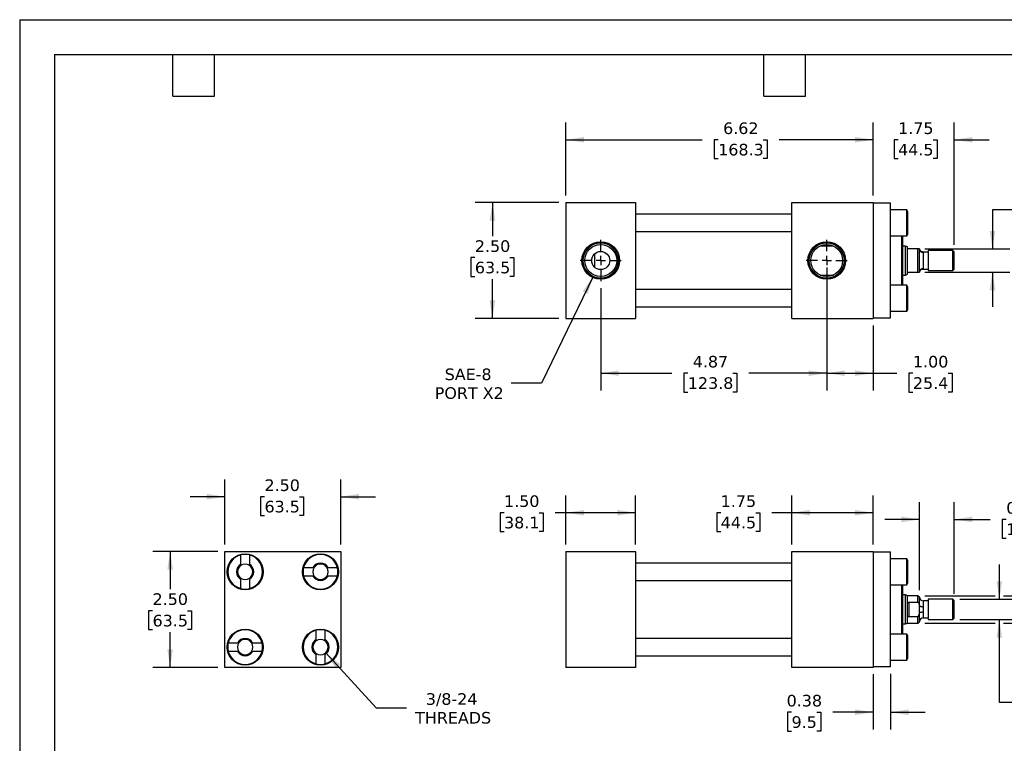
# Model space of a CAD drawing. Header units: inches. Extents: x 0 to 33, y 0 to 25.5.
# Tile 2 of 3: x 0 to 21.2, y 9.9 to 25.5. Entities that reach past the tile are written whole.
import ezdxf

# ---------------------------------------------------------------- set-up
doc = ezdxf.new("R2010")
doc.units = ezdxf.units.IN
doc.header["$LTSCALE"] = 3
doc.header["$MEASUREMENT"] = 0
doc.linetypes.add('SLD-Center', pattern=[0.75, 0.6, -0.05, 0.05, -0.05])
doc.linetypes.add('SLD-Solid', pattern=[0])
doc.layers.add('CENTER', color=40, linetype='SLD-Center')
doc.layers.add('DIMENSIONS', color=140, linetype='SLD-Solid', lineweight=25)
doc.layers.add('TEXT', color=140, linetype='SLD-Solid', lineweight=25)
doc.styles.add('SLDTEXTSTYLE0', font='VERDANA.TTF')
doc.dimstyles.new('SLDDIMSTYLE0', dxfattribs={"dimtxt": 0.254883, "dimasz": 0.39, "dimexe": 0, "dimexo": 0.0625, "dimgap": 0.063721, "dimtad": 0, "dimtih": 1, "dimtoh": 1, "dimrnd": 1e-09, "dimzin": 4, "dimdsep": 46, "dimtxsty": 'SLDTEXTSTYLE0', "dimsah": 1, "dimcen": 0.09, "dimadec": 0, "dimazin": 1, "dimtfac": 1, "dimtofl": 0, "dimtmove": 0, "dimatfit": 3, "dimfxl": 0, "dimfrac": 2, "dimtolj": 1, "dimtzin": 12, "dimarcsym": 0})
doc.dimstyles.new('SLDDIMSTYLE1', dxfattribs={"dimtxt": 0.254883, "dimasz": 0.39, "dimexe": 0, "dimexo": 0.0625, "dimgap": 0.063721, "dimtad": 0, "dimtih": 1, "dimtoh": 1, "dimrnd": 1e-09, "dimzin": 12, "dimdsep": 46, "dimtxsty": 'SLDTEXTSTYLE0', "dimsah": 1, "dimcen": 0.09, "dimadec": 0, "dimazin": 3, "dimtfac": 1, "dimtofl": 0, "dimtmove": 0, "dimatfit": 3, "dimfxl": 0, "dimfrac": 2, "dimtolj": 1, "dimtzin": 12, "dimarcsym": 0})
doc.dimstyles.new('SLDDIMSTYLE2', dxfattribs={"dimtxt": 0.254883, "dimasz": 0.39, "dimexe": 0, "dimexo": 0.0625, "dimgap": 0.063721, "dimtad": 0, "dimtih": 1, "dimtoh": 1, "dimrnd": 1e-09, "dimdsep": 46, "dimtxsty": 'SLDTEXTSTYLE0', "dimsah": 1, "dimcen": 0.09, "dimadec": 0, "dimazin": 2, "dimtfac": 1, "dimtmove": 0, "dimatfit": 0, "dimfxl": 0, "dimfrac": 2, "dimtolj": 1, "dimtzin": 12, "dimarcsym": 0})
doc.dimstyles.new('SLDDIMSTYLE3', dxfattribs={"dimtxt": 0.254883, "dimasz": 0.39, "dimexe": 0, "dimexo": 0.0625, "dimgap": 0.063721, "dimtad": 0, "dimtih": 1, "dimtoh": 1, "dimrnd": 1e-09, "dimzin": 12, "dimdsep": 46, "dimtxsty": 'SLDTEXTSTYLE0', "dimsah": 1, "dimcen": 0.09, "dimadec": 0, "dimazin": 3, "dimtfac": 1, "dimtmove": 0, "dimatfit": 0, "dimfxl": 0, "dimfrac": 2, "dimtolj": 1, "dimtzin": 12, "dimarcsym": 0})
doc.dimstyles.new('SLDDIMSTYLE4', dxfattribs={"dimtxt": 0.254883, "dimasz": 0.39, "dimexe": 0, "dimexo": 0.0625, "dimgap": 0.063721, "dimtad": 0, "dimtih": 1, "dimtoh": 1, "dimrnd": 1e-09, "dimzin": 12, "dimdsep": 46, "dimtxsty": 'SLDTEXTSTYLE0', "dimsah": 1, "dimcen": 0, "dimadec": 0, "dimazin": 3, "dimtfac": 1, "dimtofl": 0, "dimtmove": 0, "dimatfit": 3, "dimfxl": 0, "dimfrac": 2, "dimtolj": 1, "dimtzin": 12, "dimarcsym": 0})
doc.dimstyles.new('SLDDIMSTYLE5', dxfattribs={"dimtxt": 0.254883, "dimasz": 0.39, "dimexe": 0, "dimexo": 0.0625, "dimgap": 0.063721, "dimtad": 0, "dimtih": 1, "dimtoh": 1, "dimrnd": 1e-09, "dimzin": 0, "dimdsep": 46, "dimtxsty": 'SLDTEXTSTYLE0', "dimsah": 1, "dimcen": 0.09, "dimadec": 0, "dimazin": 0, "dimtfac": 1, "dimtmove": 0, "dimatfit": 0, "dimfxl": 0, "dimfrac": 2, "dimtolj": 1, "dimtzin": 12, "dimarcsym": 0})
doc.dimstyles.new('SLDDIMSTYLE6', dxfattribs={"dimtxt": 0.254883, "dimasz": 0.39, "dimexe": 0, "dimexo": 0.0625, "dimgap": 0.063721, "dimtad": 0, "dimtih": 1, "dimtoh": 1, "dimrnd": 1e-09, "dimzin": 4, "dimdsep": 46, "dimtxsty": 'SLDTEXTSTYLE0', "dimsah": 1, "dimcen": 0.09, "dimadec": 0, "dimazin": 1, "dimtfac": 1, "dimtmove": 0, "dimatfit": 0, "dimfxl": 0, "dimfrac": 2, "dimtolj": 1, "dimtzin": 12, "dimarcsym": 0})
doc.dimstyles.new('SLDDIMSTYLE7', dxfattribs={"dimtxt": 0.254883, "dimasz": 0.39, "dimexe": 0, "dimexo": 0.0625, "dimgap": 0.063721, "dimtad": 0, "dimtih": 1, "dimtoh": 1, "dimrnd": 1e-09, "dimzin": 12, "dimdsep": 46, "dimtxsty": 'SLDTEXTSTYLE0', "dimsah": 1, "dimcen": 0, "dimadec": 0, "dimazin": 3, "dimtfac": 1, "dimtofl": 0, "dimtmove": 0, "dimatfit": 3, "dimfxl": 0, "dimfrac": 2, "dimtolj": 1, "dimtzin": 12, "dimarcsym": 0})

# ---------------------------------------------------------------- blocks, each defined once
blk = doc.blocks.new('_D')
at = {"layer": 'DIMENSIONS'}
for p, q in [((11.782, 14.178), (11.782, 15.239)), ((13.282, 14.178), (13.282, 15.239)), ((10.447, 14.864), (10.361, 14.864)), ((10.361, 14.864), (10.361, 14.459)), ((11.204, 14.864), (11.29, 14.864)), ((11.29, 14.864), (11.29, 14.459)), ((11.782, 14.864), (11.55, 14.864)), ((13.282, 14.864), (11.782, 14.864)), ((10.361, 14.459), (10.447, 14.459)), ((11.29, 14.459), (11.204, 14.459))]:
    blk.add_line(p, q, dxfattribs=at)
for points in [[(11.782, 14.864), (12.172, 14.804), (12.172, 14.924)], [(13.282, 14.864), (12.892, 14.924), (12.892, 14.804)]]:
    blk.add_solid(points, dxfattribs=at)
at = {"layer": 'DIMENSIONS', "char_height": 0.25, "attachment_point": 1, "style": 'SLDTEXTSTYLE0'}
for s, insert in [('1.50', (10.447, 15.239)), ('38.1', (10.447, 14.777))]:
    blk.add_mtext(s, dxfattribs=dict(at, insert=insert))
blk = doc.blocks.new('_D_1')
at = {"layer": 'DIMENSIONS'}
for p, q in [((16.656, 14.178), (16.656, 15.239)), ((18.406, 14.178), (18.406, 15.239)), ((15.12, 14.864), (15.034, 14.864)), ((15.034, 14.864), (15.034, 14.459)), ((15.877, 14.864), (15.963, 14.864)), ((15.963, 14.864), (15.963, 14.459)), ((16.656, 14.864), (16.223, 14.864)), ((18.406, 14.864), (16.656, 14.864)), ((15.034, 14.459), (15.12, 14.459)), ((15.963, 14.459), (15.877, 14.459))]:
    blk.add_line(p, q, dxfattribs=at)
for points in [[(16.656, 14.864), (17.046, 14.804), (17.046, 14.924)], [(18.406, 14.864), (18.016, 14.924), (18.016, 14.804)]]:
    blk.add_solid(points, dxfattribs=at)
at = {"layer": 'DIMENSIONS', "char_height": 0.25, "attachment_point": 1, "style": 'SLDTEXTSTYLE0'}
for s, insert in [('1.75', (15.12, 15.239)), ('44.5', (15.12, 14.777))]:
    blk.add_mtext(s, dxfattribs=dict(at, insert=insert))
blk = doc.blocks.new('_D_2')
at = {"layer": 'DIMENSIONS'}
for p, q in [((19.407, 13.193), (19.407, 15.094)), ((20.157, 13.115), (20.157, 15.094)), ((19.407, 14.719), (18.657, 14.719)), ((20.157, 14.719), (20.934, 14.719)), ((21.279, 14.719), (21.194, 14.719)), ((21.194, 14.719), (21.194, 14.314)), ((22.037, 14.719), (22.122, 14.719)), ((22.122, 14.719), (22.122, 14.314)), ((21.194, 14.314), (21.279, 14.314)), ((22.122, 14.314), (22.037, 14.314))]:
    blk.add_line(p, q, dxfattribs=at)
for points in [[(19.407, 14.719), (19.017, 14.779), (19.017, 14.659)], [(20.157, 14.719), (20.547, 14.659), (20.547, 14.779)]]:
    blk.add_solid(points, dxfattribs=at)
at = {"layer": 'DIMENSIONS', "char_height": 0.25, "attachment_point": 1, "style": 'SLDTEXTSTYLE0'}
for s, insert in [('0.75', (21.279, 15.094)), ('19.1', (21.279, 14.632))]:
    blk.add_mtext(s, dxfattribs=dict(at, insert=insert))
blk = doc.blocks.new('_D_3')
at = {"layer": 'DIMENSIONS'}
for p, q in [((21.131, 12.996), (21.131, 13.746)), ((20.275, 12.996), (21.506, 12.996)), ((20.275, 12.559), (21.506, 12.559)), ((21.131, 10.773), (21.131, 12.559)), ((21.881, 10.773), (21.131, 10.773))]:
    blk.add_line(p, q, dxfattribs=at)
for points in [[(21.131, 12.996), (21.191, 13.386), (21.071, 13.386)], [(21.131, 12.559), (21.071, 12.169), (21.191, 12.169)]]:
    blk.add_solid(points, dxfattribs=at)
at = {"layer": 'DIMENSIONS', "char_height": 0.25, "attachment_point": 1, "style": 'SLDTEXTSTYLE0'}
for s, insert in [('7/16-20', (22.062, 11.09)), ('THREAD', (22.052, 10.685))]:
    blk.add_mtext(s, dxfattribs=dict(at, insert=insert))
blk = doc.blocks.new('_D_4')
at = {"layer": 'DIMENSIONS'}
for p, q in [((23.505, 13.868), (22.755, 13.868)), ((22.755, 13.868), (22.755, 13.074)), ((23.965, 13.868), (23.879, 13.868)), ((23.879, 13.868), (23.879, 13.463)), ((24.722, 13.868), (24.808, 13.868)), ((24.808, 13.868), (24.808, 13.463)), ((23.879, 13.463), (23.965, 13.463)), ((24.808, 13.463), (24.722, 13.463)), ((19.525, 13.074), (21.041, 13.074)), ((21.221, 13.074), (23.13, 13.074)), ((19.525, 12.481), (21.041, 12.481)), ((21.221, 12.481), (23.13, 12.481)), ((22.755, 12.481), (22.755, 11.731))]:
    blk.add_line(p, q, dxfattribs=at)
for points in [[(22.755, 13.074), (22.815, 13.464), (22.695, 13.464)], [(22.755, 12.481), (22.695, 12.091), (22.815, 12.091)]]:
    blk.add_solid(points, dxfattribs=at)
at = {"layer": 'DIMENSIONS', "char_height": 0.25, "attachment_point": 1, "style": 'SLDTEXTSTYLE0'}
for s, insert in [('0.59', (23.965, 14.243)), ('15.1', (23.965, 13.781))]:
    blk.add_mtext(s, dxfattribs=dict(at, insert=insert))
blk = doc.blocks.new('_D_5')
at = {"layer": 'DIMENSIONS'}
for p, q in [((18.406, 11.378), (18.406, 10.185)), ((18.781, 11.388), (18.781, 10.185)), ((16.648, 10.56), (16.562, 10.56)), ((16.562, 10.56), (16.562, 10.155)), ((17.193, 10.56), (17.279, 10.56)), ((17.279, 10.56), (17.279, 10.155)), ((18.406, 10.56), (17.539, 10.56)), ((18.781, 10.56), (19.531, 10.56)), ((16.562, 10.155), (16.648, 10.155)), ((17.279, 10.155), (17.193, 10.155))]:
    blk.add_line(p, q, dxfattribs=at)
for points in [[(18.406, 10.56), (18.016, 10.62), (18.016, 10.5)], [(18.781, 10.56), (19.171, 10.5), (19.171, 10.62)]]:
    blk.add_solid(points, dxfattribs=at)
at = {"layer": 'DIMENSIONS', "char_height": 0.25, "attachment_point": 1, "style": 'SLDTEXTSTYLE0'}
for s, insert in [('0.38', (16.542, 10.935)), ('9.5', (16.648, 10.473))]:
    blk.add_mtext(s, dxfattribs=dict(at, insert=insert))
blk = doc.blocks.new('_D_8')
at = {"layer": 'DIMENSIONS'}
for p, q in [((17.406, 20.155), (17.406, 17.499)), ((12.532, 19.711), (12.532, 17.499)), ((12.532, 17.874), (14.065, 17.874)), ((14.411, 17.874), (14.325, 17.874)), ((14.325, 17.874), (14.325, 17.468)), ((15.38, 17.874), (15.466, 17.874)), ((15.466, 17.874), (15.466, 17.468)), ((17.406, 17.874), (15.725, 17.874)), ((14.325, 17.468), (14.411, 17.468)), ((15.466, 17.468), (15.38, 17.468))]:
    blk.add_line(p, q, dxfattribs=at)
for points in [[(12.532, 17.874), (12.922, 17.814), (12.922, 17.934)], [(17.406, 17.874), (17.016, 17.934), (17.016, 17.814)]]:
    blk.add_solid(points, dxfattribs=at)
at = {"layer": 'DIMENSIONS', "char_height": 0.25, "attachment_point": 1, "style": 'SLDTEXTSTYLE0'}
for s, insert in [('4.87', (14.517, 18.248)), ('123.8', (14.411, 17.786))]:
    blk.add_mtext(s, dxfattribs=dict(at, insert=insert))
blk = doc.blocks.new('_D_9')
at = {"layer": 'DIMENSIONS'}
for p, q in [((17.406, 20.155), (17.406, 17.499)), ((18.406, 18.905), (18.406, 17.499)), ((17.406, 17.874), (18.406, 17.874)), ((18.406, 17.874), (18.921, 17.874)), ((19.266, 17.874), (19.18, 17.874)), ((19.18, 17.874), (19.18, 17.468)), ((20.023, 17.874), (20.109, 17.874)), ((20.109, 17.874), (20.109, 17.468)), ((19.18, 17.468), (19.266, 17.468)), ((20.109, 17.468), (20.023, 17.468))]:
    blk.add_line(p, q, dxfattribs=at)
for points in [[(17.406, 17.874), (17.796, 17.814), (17.796, 17.934)], [(18.406, 17.874), (18.016, 17.934), (18.016, 17.814)]]:
    blk.add_solid(points, dxfattribs=at)
at = {"layer": 'DIMENSIONS', "char_height": 0.25, "attachment_point": 1, "style": 'SLDTEXTSTYLE0'}
for s, insert in [('1.00', (19.266, 18.248)), ('25.4', (19.266, 17.786))]:
    blk.add_mtext(s, dxfattribs=dict(at, insert=insert))
blk = doc.blocks.new('_D_10')
at = {"layer": 'DIMENSIONS'}
for p, q in [((12.367, 19.963), (11.255, 17.658)), ((11.255, 17.658), (10.599, 17.658))]:
    blk.add_line(p, q, dxfattribs=at)
blk.add_solid([(12.367, 19.963), (12.144, 19.638), (12.252, 19.586)], dxfattribs=at)
at = {"layer": 'DIMENSIONS', "char_height": 0.25, "attachment_point": 1, "style": 'SLDTEXTSTYLE0'}
for s, insert in [('SAE-8', (9.167, 17.975)), ('PORT X2', (8.953, 17.57))]:
    blk.add_mtext(s, dxfattribs=dict(at, insert=insert))
blk = doc.blocks.new('_D_11')
at = {"layer": 'DIMENSIONS'}
for p, q in [((11.632, 21.555), (9.822, 21.555)), ((10.197, 21.555), (10.197, 20.829)), ((9.818, 20.367), (9.732, 20.367)), ((9.732, 20.367), (9.732, 19.962)), ((10.575, 20.367), (10.661, 20.367)), ((10.661, 20.367), (10.661, 19.962)), ((9.732, 19.962), (9.818, 19.962)), ((10.197, 19.055), (10.197, 19.905)), ((10.661, 19.962), (10.575, 19.962)), ((11.632, 19.055), (9.822, 19.055))]:
    blk.add_line(p, q, dxfattribs=at)
for points in [[(10.197, 21.555), (10.137, 21.165), (10.257, 21.165)], [(10.197, 19.055), (10.257, 19.445), (10.137, 19.445)]]:
    blk.add_solid(points, dxfattribs=at)
at = {"layer": 'DIMENSIONS', "char_height": 0.25, "attachment_point": 1, "style": 'SLDTEXTSTYLE0'}
for s, insert in [('2.50', (9.818, 20.741)), ('63.5', (9.818, 20.279))]:
    blk.add_mtext(s, dxfattribs=dict(at, insert=insert))
blk = doc.blocks.new('_D_12')
at = {"layer": 'DIMENSIONS'}
for p, q in [((18.406, 21.705), (18.406, 23.285)), ((20.157, 20.642), (20.157, 23.285)), ((18.406, 22.91), (17.656, 22.91)), ((18.946, 22.91), (18.86, 22.91)), ((18.86, 22.91), (18.86, 22.505)), ((19.703, 22.91), (19.789, 22.91)), ((19.789, 22.91), (19.789, 22.505)), ((20.157, 22.91), (20.907, 22.91)), ((18.86, 22.505), (18.946, 22.505)), ((19.789, 22.505), (19.703, 22.505))]:
    blk.add_line(p, q, dxfattribs=at)
for points in [[(18.406, 22.91), (18.016, 22.97), (18.016, 22.85)], [(20.157, 22.91), (20.547, 22.85), (20.547, 22.97)]]:
    blk.add_solid(points, dxfattribs=at)
at = {"layer": 'DIMENSIONS', "char_height": 0.25, "attachment_point": 1, "style": 'SLDTEXTSTYLE0'}
for s, insert in [('1.75', (18.946, 23.284)), ('44.5', (18.946, 22.822))]:
    blk.add_mtext(s, dxfattribs=dict(at, insert=insert))
blk = doc.blocks.new('_D_13')
at = {"layer": 'DIMENSIONS'}
for p, q in [((11.782, 21.705), (11.782, 23.285)), ((18.406, 21.705), (18.406, 23.285)), ((11.782, 22.91), (14.72, 22.91)), ((15.066, 22.91), (14.98, 22.91)), ((14.98, 22.91), (14.98, 22.505)), ((16.035, 22.91), (16.121, 22.91)), ((16.121, 22.91), (16.121, 22.505)), ((18.406, 22.91), (16.381, 22.91)), ((14.98, 22.505), (15.066, 22.505)), ((16.121, 22.505), (16.035, 22.505))]:
    blk.add_line(p, q, dxfattribs=at)
for points in [[(11.782, 22.91), (12.172, 22.85), (12.172, 22.97)], [(18.406, 22.91), (18.016, 22.97), (18.016, 22.85)]]:
    blk.add_solid(points, dxfattribs=at)
at = {"layer": 'DIMENSIONS', "char_height": 0.25, "attachment_point": 1, "style": 'SLDTEXTSTYLE0'}
for s, insert in [('6.62', (15.172, 23.284)), ('168.3', (15.066, 22.822))]:
    blk.add_mtext(s, dxfattribs=dict(at, insert=insert))
blk = doc.blocks.new('_D_14')
at = {"layer": 'DIMENSIONS'}
for p, q in [((22.073, 21.638), (21.988, 21.638)), ((21.988, 21.638), (21.988, 21.232)), ((22.831, 21.638), (22.916, 21.638)), ((22.916, 21.638), (22.916, 21.232)), ((21.731, 21.399), (20.981, 21.399)), ((20.981, 21.399), (20.981, 20.555)), ((21.988, 21.232), (22.073, 21.232)), ((22.916, 21.232), (22.831, 21.232)), ((19.525, 20.555), (21.356, 20.555)), ((19.525, 20.055), (21.356, 20.055)), ((20.981, 20.055), (20.981, 19.305))]:
    blk.add_line(p, q, dxfattribs=at)
for points in [[(20.981, 20.555), (21.041, 20.945), (20.921, 20.945)], [(20.981, 20.055), (20.921, 19.665), (21.041, 19.665)]]:
    blk.add_solid(points, dxfattribs=at)
at = {"layer": 'DIMENSIONS', "char_height": 0.25, "attachment_point": 1, "style": 'SLDTEXTSTYLE0'}
for s, insert in [('0.50', (22.073, 22.012)), ('12.7', (22.073, 21.55)), ('FLATS', (21.933, 21.088))]:
    blk.add_mtext(s, dxfattribs=dict(at, insert=insert))
blk = doc.blocks.new('SW_CENTERMARKSYMBOL_0')
at = {"layer": 'CENTER', "color": 0}
for p, q in [((0, 0.2), (0, 0.44375)), ((-0.2, 0), (-0.44375, 0)), ((0, 0), (-0.1, 0)), ((0, 0), (0, 0.1)), ((0, 0), (0, -0.1)), ((0, 0), (0.1, 0)), ((0.2, 0), (0.44375, 0)), ((0, -0.2), (0, -0.44375))]:
    blk.add_line(p, q, dxfattribs=at)
blk = doc.blocks.new('SW_CENTERMARKSYMBOL_1')
at = {"layer": 'CENTER', "color": 0}
for p, q in [((0, 0.2), (0, 0.44375)), ((-0.2, 0), (-0.44375, 0)), ((0, 0), (-0.1, 0)), ((0, 0), (0, 0.1)), ((0, 0), (0, -0.1)), ((0, 0), (0.1, 0)), ((0.2, 0), (0.44375, 0)), ((0, -0.2), (0, -0.44375))]:
    blk.add_line(p, q, dxfattribs=at)
blk = doc.blocks.new('_D_19')
at = {"layer": 'DIMENSIONS'}
for p, q in [((4.426, 14.178), (4.426, 15.584)), ((6.926, 14.178), (6.926, 15.584)), ((4.426, 15.209), (3.676, 15.209)), ((5.28, 15.209), (5.194, 15.209)), ((5.194, 15.209), (5.194, 14.804)), ((6.037, 15.209), (6.123, 15.209)), ((6.123, 15.209), (6.123, 14.804)), ((6.926, 15.209), (7.676, 15.209)), ((5.194, 14.804), (5.28, 14.804)), ((6.123, 14.804), (6.037, 14.804))]:
    blk.add_line(p, q, dxfattribs=at)
for points in [[(4.426, 15.209), (4.036, 15.269), (4.036, 15.149)], [(6.926, 15.209), (7.316, 15.149), (7.316, 15.269)]]:
    blk.add_solid(points, dxfattribs=at)
at = {"layer": 'DIMENSIONS', "char_height": 0.25, "attachment_point": 1, "style": 'SLDTEXTSTYLE0'}
for s, insert in [('2.50', (5.28, 15.583)), ('63.5', (5.28, 15.121))]:
    blk.add_mtext(s, dxfattribs=dict(at, insert=insert))
blk = doc.blocks.new('_D_20')
at = {"layer": 'DIMENSIONS'}
for p, q in [((4.276, 14.028), (2.87, 14.028)), ((3.245, 14.028), (3.245, 13.212)), ((2.866, 12.75), (2.78, 12.75)), ((2.78, 12.75), (2.78, 12.345)), ((3.623, 12.75), (3.709, 12.75)), ((3.709, 12.75), (3.709, 12.345)), ((2.78, 12.345), (2.866, 12.345)), ((3.709, 12.345), (3.623, 12.345)), ((3.245, 11.528), (3.245, 12.288)), ((4.276, 11.528), (2.87, 11.528))]:
    blk.add_line(p, q, dxfattribs=at)
for points in [[(3.245, 14.028), (3.185, 13.638), (3.305, 13.638)], [(3.245, 11.528), (3.305, 11.918), (3.185, 11.918)]]:
    blk.add_solid(points, dxfattribs=at)
at = {"layer": 'DIMENSIONS', "char_height": 0.25, "attachment_point": 1, "style": 'SLDTEXTSTYLE0'}
for s, insert in [('2.50', (2.866, 13.125)), ('63.5', (2.866, 12.662))]:
    blk.add_mtext(s, dxfattribs=dict(at, insert=insert))
blk = doc.blocks.new('_D_21')
at = {"layer": 'DIMENSIONS'}
for p, q in [((6.6, 11.843), (7.687, 10.653)), ((7.687, 10.653), (8.343, 10.653))]:
    blk.add_line(p, q, dxfattribs=at)
blk.add_solid([(6.6, 11.843), (6.819, 11.514), (6.908, 11.595)], dxfattribs=at)
at = {"layer": 'DIMENSIONS', "char_height": 0.25, "attachment_point": 1, "style": 'SLDTEXTSTYLE0'}
for s, insert in [('3/8-24', (8.761, 10.97)), ('THREADS', (8.53, 10.565))]:
    blk.add_mtext(s, dxfattribs=dict(at, insert=insert))

msp = doc.modelspace()

# ---------------------------------------------------------------- linework, layer by layer
at = {"color": 7, "linetype": 'SLD-Solid'}
for q in [(0, 0), (33, 25.5)]:
    msp.add_line((0, 25.5), q, dxfattribs=at)
for p, q in [((11.782, 21.555), (11.782, 19.055)), ((11.782, 21.555), (13.282, 21.555)), ((13.282, 21.555), (13.282, 19.055)), ((16.656, 21.555), (18.406, 21.555)), ((16.656, 19.055), (16.656, 21.555)), ((18.406, 21.555), (18.406, 19.055)), ((18.781, 21.545), (18.406, 21.545)), ((18.781, 19.065), (18.781, 21.545)), ((16.656, 21.305), (13.282, 21.305)), ((19.133, 21.398), (18.781, 21.398)), ((19.156, 21.358), (19.133, 21.398)), ((19.133, 20.836), (19.133, 21.398)), ((19.156, 21.117), (19.156, 21.358)), ((19.156, 20.876), (19.156, 21.117)), ((13.282, 20.93), (16.656, 20.93)), ((18.781, 20.836), (19.133, 20.836)), ((19.018, 20.836), (19.018, 20.305)), ((19.038, 20.836), (19.038, 20.305)), ((19.133, 20.836), (19.156, 20.876)), ((17.55, 20.617), (17.263, 20.617)), ((19.103, 20.617), (19.038, 20.617)), ((19.147, 20.601), (19.103, 20.617)), ((19.103, 19.992), (19.103, 20.617)), ((19.147, 20.586), (19.147, 20.601)), ((12.407, 20.155), (12.407, 20.455)), ((19.147, 20.023), (19.147, 20.586)), ((19.375, 20.555), (19.178, 20.555)), ((19.375, 20.055), (19.375, 20.555)), ((19.407, 20.055), (19.407, 20.555)), ((19.595, 20.488), (19.485, 20.488)), ((19.487, 20.479), (19.487, 20.131)), ((20.125, 20.523), (19.595, 20.523)), ((19.595, 20.523), (19.595, 20.086)), ((20.157, 20.492), (20.125, 20.523)), ((20.125, 20.086), (20.125, 20.523)), ((20.157, 20.117), (20.157, 20.492)), ((19.018, 20.305), (19.018, 19.773)), ((19.038, 20.305), (19.038, 19.773)), ((17.263, 19.992), (17.55, 19.992)), ((19.038, 19.992), (19.103, 19.992)), ((19.103, 19.992), (19.147, 20.008)), ((19.147, 20.008), (19.147, 20.023)), ((19.178, 20.055), (19.375, 20.055)), ((19.485, 20.121), (19.595, 20.121)), ((19.595, 20.086), (20.125, 20.086)), ((20.125, 20.086), (20.157, 20.117)), ((19.133, 19.773), (18.781, 19.773)), ((19.156, 19.733), (19.133, 19.773)), ((19.133, 19.211), (19.133, 19.773)), ((16.656, 19.68), (13.282, 19.68)), ((19.156, 19.251), (19.156, 19.733)), ((13.282, 19.305), (16.656, 19.305)), ((18.781, 19.211), (19.133, 19.211)), ((19.133, 19.211), (19.156, 19.251)), ((11.782, 19.055), (13.282, 19.055)), ((16.656, 19.055), (18.406, 19.055)), ((18.406, 19.065), (18.781, 19.065)), ((4.426, 11.528), (4.426, 14.028)), ((4.426, 14.028), (6.926, 14.028)), ((6.926, 14.028), (6.926, 11.528)), ((11.782, 14.028), (13.282, 14.028)), ((11.782, 14.028), (11.782, 11.528)), ((13.282, 14.028), (13.282, 11.528)), ((16.656, 14.028), (18.406, 14.028)), ((16.656, 11.528), (16.656, 14.028)), ((18.406, 14.028), (18.406, 11.528)), ((18.406, 14.018), (18.781, 14.018)), ((18.781, 11.538), (18.781, 14.018)), ((4.77, 13.753), (4.77, 13.953)), ((4.957, 13.953), (4.957, 13.753)), ((19.133, 13.871), (18.781, 13.871)), ((19.156, 13.831), (19.133, 13.871)), ((19.133, 13.309), (19.133, 13.871)), ((19.156, 13.59), (19.156, 13.831)), ((6.125, 13.684), (6.326, 13.684)), ((6.651, 13.684), (6.851, 13.684)), ((16.656, 13.778), (13.282, 13.778)), ((4.77, 13.227), (4.77, 13.428)), ((4.957, 13.428), (4.957, 13.227)), ((6.326, 13.496), (6.125, 13.496)), ((6.851, 13.496), (6.651, 13.496)), ((13.282, 13.403), (16.656, 13.403)), ((19.156, 13.349), (19.156, 13.59)), ((18.781, 13.309), (19.133, 13.309)), ((19.018, 13.309), (19.018, 12.246)), ((19.038, 13.309), (19.038, 12.246)), ((19.133, 13.309), (19.156, 13.349)), ((19.103, 13.09), (19.038, 13.09)), ((19.147, 13.074), (19.103, 13.09)), ((19.103, 12.778), (19.103, 13.09)), ((19.375, 13.074), (19.147, 13.074)), ((19.147, 12.872), (19.147, 13.074)), ((19.407, 13.043), (19.375, 13.074)), ((19.375, 12.937), (19.375, 13.074)), ((19.407, 12.866), (19.407, 13.043)), ((19.595, 12.961), (19.487, 12.961)), ((19.487, 12.961), (19.487, 12.836)), ((20.125, 12.996), (19.595, 12.996)), ((19.595, 12.996), (19.595, 12.778)), ((20.157, 12.965), (20.125, 12.996)), ((20.125, 12.778), (20.125, 12.996)), ((20.157, 12.778), (20.157, 12.965)), ((19.103, 12.465), (19.103, 12.778)), ((19.147, 12.684), (19.147, 12.872)), ((19.178, 12.937), (19.375, 12.937)), ((19.178, 12.937), (19.178, 12.618)), ((19.407, 12.861), (19.407, 12.866)), ((19.407, 12.694), (19.407, 12.861)), ((19.595, 12.778), (19.595, 12.559)), ((20.125, 12.559), (20.125, 12.778)), ((20.157, 12.59), (20.157, 12.778)), ((19.147, 12.481), (19.147, 12.684)), ((19.375, 12.618), (19.178, 12.618)), ((19.375, 12.481), (19.375, 12.618)), ((19.407, 12.689), (19.407, 12.694)), ((19.407, 12.512), (19.407, 12.689)), ((19.487, 12.72), (19.487, 12.594)), ((19.487, 12.594), (19.595, 12.594)), ((19.595, 12.559), (20.125, 12.559)), ((20.125, 12.559), (20.157, 12.59)), ((6.395, 12.128), (6.395, 12.328)), ((6.582, 12.328), (6.582, 12.128)), ((19.038, 12.465), (19.103, 12.465)), ((19.103, 12.465), (19.147, 12.481)), ((19.147, 12.481), (19.375, 12.481)), ((19.375, 12.481), (19.407, 12.512)), ((16.656, 12.153), (13.282, 12.153)), ((19.133, 12.246), (18.781, 12.246)), ((19.156, 12.206), (19.133, 12.246)), ((19.133, 11.684), (19.133, 12.246)), ((19.156, 11.724), (19.156, 12.206)), ((4.5, 12.059), (4.701, 12.059)), ((5.026, 12.059), (5.226, 12.059)), ((4.701, 11.871), (4.5, 11.871)), ((5.226, 11.871), (5.026, 11.871)), ((6.395, 11.602), (6.395, 11.803)), ((6.582, 11.803), (6.582, 11.602)), ((13.282, 11.778), (16.656, 11.778)), ((18.781, 11.684), (19.133, 11.684)), ((19.133, 11.684), (19.156, 11.724)), ((6.926, 11.528), (4.426, 11.528)), ((13.282, 11.528), (11.782, 11.528)), ((18.406, 11.528), (16.656, 11.528)), ((18.781, 11.538), (18.406, 11.538))]:
    msp.add_line(p, q)
at = {"flags": 128}
for points in [[(19.407, 12.861), (19.408, 12.856), (19.413, 12.851), (19.42, 12.847), (19.43, 12.843), (19.442, 12.84), (19.456, 12.838), (19.471, 12.836), (19.487, 12.836)], [(19.487, 12.72), (19.471, 12.719), (19.456, 12.718), (19.442, 12.715), (19.43, 12.712), (19.42, 12.709), (19.413, 12.704), (19.408, 12.699), (19.407, 12.694)]]:
    msp.add_lwpolyline(points, dxfattribs=at)
for centre, radius in [((12.532, 20.305), 0.406), ((12.532, 20.305), 0.379), ((12.532, 20.305), 0.344), ((17.406, 20.305), 0.406), ((17.406, 20.305), 0.379), ((17.406, 20.305), 0.344), ((12.532, 20.305), 0.195), ((4.863, 13.59), 0.39), ((6.488, 13.59), 0.39), ((4.863, 11.965), 0.39), ((6.488, 11.965), 0.39)]:
    msp.add_circle(centre, radius)
for centre, radius, start, end in [((19.485, 20.557), 0.078, 181.5456, 271.4664), ((19.485, 20.053), 0.078, 88.5336, 178.4544), ((4.863, 13.59), 0.375, 104.4775, 255.5225), ((4.863, 13.59), 0.375, 75.5225, 104.4775), ((4.863, 13.59), 0.375, 284.4775, 75.5225), ((6.488, 13.59), 0.375, 14.4775, 165.5225), ((4.863, 13.59), 0.187, 120, 240), ((4.863, 13.59), 0.166, 124.3856, 235.6144), ((4.863, 13.59), 0.166, 55.6144, 124.3856), ((4.863, 13.59), 0.187, 300, 60), ((4.863, 13.59), 0.166, 304.3856, 55.6144), ((6.488, 13.59), 0.375, 165.5225, 194.4775), ((6.488, 13.59), 0.166, 145.6144, 214.3856), ((6.488, 13.59), 0.187, 30, 150), ((6.488, 13.59), 0.166, 34.3856, 145.6144), ((6.488, 13.59), 0.166, 325.6144, 34.3856), ((6.488, 13.59), 0.375, 345.5225, 14.4775), ((4.863, 13.59), 0.166, 235.6144, 304.3856), ((6.488, 13.59), 0.375, 194.4775, 345.5225), ((6.488, 13.59), 0.187, 210, 330), ((6.488, 13.59), 0.166, 214.3856, 325.6144), ((4.863, 13.59), 0.375, 255.5225, 284.4775), ((19.487, 13.041), 0.08, 180, 270), ((19.487, 12.514), 0.08, 90, 180), ((4.863, 11.965), 0.375, 14.4775, 165.5225), ((6.488, 11.965), 0.375, 104.4775, 255.5225), ((6.488, 11.965), 0.375, 75.5225, 104.4775), ((6.488, 11.965), 0.375, 284.4775, 75.5225), ((4.863, 11.965), 0.187, 30, 150), ((4.863, 11.965), 0.166, 34.3856, 145.6144), ((6.488, 11.965), 0.187, 120, 240), ((6.488, 11.965), 0.166, 55.6144, 124.3856), ((6.488, 11.965), 0.187, 300, 60), ((4.863, 11.965), 0.375, 165.5225, 194.4775), ((4.863, 11.965), 0.166, 145.6144, 214.3856), ((4.863, 11.965), 0.166, 325.6144, 34.3856), ((4.863, 11.965), 0.375, 345.5225, 14.4775), ((6.488, 11.965), 0.166, 124.3856, 235.6144), ((6.488, 11.965), 0.166, 304.3856, 55.6144), ((4.863, 11.965), 0.375, 194.4775, 345.5225), ((4.863, 11.965), 0.187, 210, 330), ((4.863, 11.965), 0.166, 214.3856, 325.6144), ((6.488, 11.965), 0.166, 235.6144, 304.3856), ((6.488, 11.965), 0.375, 255.5225, 284.4775)]:
    msp.add_arc(centre, radius, start, end)
for points, knots in [([(19.178, 20.555), (19.174, 20.555), (19.171, 20.555), (19.165, 20.557), (19.162, 20.559), (19.156, 20.563), (19.153, 20.566), (19.149, 20.573), (19.148, 20.576), (19.147, 20.581), (19.147, 20.584), (19.147, 20.586)], [0, 0, 0, 0, 0.125, 0.125, 0.25, 0.25, 0.5, 0.5, 0.75, 0.75, 1, 1, 1, 1]), ([(19.485, 20.488), (19.476, 20.489), (19.458, 20.491), (19.433, 20.506), (19.414, 20.528), (19.409, 20.546), (19.407, 20.555)], [0, 0, 0, 0, 0.2421706, 0.5, 0.7578294, 1, 1, 1, 1]), ([(19.485, 20.488), (19.485, 20.488), (19.486, 20.488), (19.486, 20.488), (19.486, 20.487), (19.486, 20.486), (19.486, 20.484), (19.487, 20.482), (19.487, 20.48), (19.487, 20.479), (19.487, 20.479)], [0, 0, 0, 0, 0.108519, 0.22788, 0.358088, 0.49915, 0.718957, 0.832813, 0.919751, 1, 1, 1, 1]), ([(19.147, 20.023), (19.147, 20.026), (19.147, 20.028), (19.148, 20.034), (19.149, 20.037), (19.153, 20.043), (19.156, 20.046), (19.162, 20.05), (19.165, 20.052), (19.171, 20.054), (19.174, 20.055), (19.178, 20.055)], [0, 0, 0, 0, 0.25, 0.25, 0.5, 0.5, 0.75, 0.75, 0.875, 0.875, 1, 1, 1, 1]), ([(19.407, 20.055), (19.409, 20.063), (19.414, 20.081), (19.433, 20.103), (19.458, 20.118), (19.476, 20.12), (19.485, 20.121)], [0, 0, 0, 0, 0.242171, 0.5, 0.757829, 1, 1, 1, 1]), ([(19.487, 20.131), (19.487, 20.13), (19.487, 20.129), (19.487, 20.127), (19.486, 20.125), (19.486, 20.123), (19.486, 20.121), (19.486, 20.121), (19.485, 20.121)], [0, 0, 0, 0, 0.080398, 0.167713, 0.281544, 0.502386, 0.772635, 1, 1, 1, 1]), ([(19.147, 12.872), (19.147, 12.878), (19.147, 12.885), (19.148, 12.898), (19.149, 12.905), (19.153, 12.917), (19.156, 12.923), (19.162, 12.931), (19.165, 12.933), (19.171, 12.936), (19.174, 12.937), (19.178, 12.937)], [0, 0, 0, 0, 0.25, 0.25, 0.5, 0.5, 0.75, 0.75, 0.875, 0.875, 1, 1, 1, 1]), ([(19.487, 12.836), (19.487, 12.834), (19.487, 12.831), (19.487, 12.826), (19.486, 12.818), (19.486, 12.806), (19.486, 12.792), (19.486, 12.782), (19.485, 12.778)], [0, 0, 0, 0, 0.080398, 0.167713, 0.281544, 0.502386, 0.772635, 1, 1, 1, 1]), ([(19.485, 12.778), (19.485, 12.776), (19.486, 12.771), (19.486, 12.764), (19.486, 12.756), (19.486, 12.747), (19.486, 12.738), (19.487, 12.73), (19.487, 12.724), (19.487, 12.721), (19.487, 12.72)], [0, 0, 0, 0, 0.1085195, 0.22788, 0.3580883, 0.4991496, 0.7189574, 0.832813, 0.9197511, 1, 1, 1, 1]), ([(19.178, 12.618), (19.174, 12.618), (19.171, 12.619), (19.165, 12.623), (19.162, 12.625), (19.156, 12.633), (19.153, 12.638), (19.149, 12.651), (19.148, 12.657), (19.147, 12.67), (19.147, 12.677), (19.147, 12.684)], [0, 0, 0, 0, 0.125, 0.125, 0.25, 0.25, 0.5, 0.5, 0.75, 0.75, 1, 1, 1, 1])]:
    msp.add_open_spline(points, degree=3, knots=knots)
for points in [[(19.407, 20.555), (19.398, 20.555), (19.388, 20.555), (19.375, 20.555)], [(19.375, 20.055), (19.388, 20.055), (19.398, 20.055), (19.407, 20.055)], [(4.77, 13.727), (4.77, 13.736), (4.77, 13.744), (4.77, 13.753)], [(4.957, 13.727), (4.957, 13.736), (4.957, 13.744), (4.957, 13.753)], [(6.351, 13.684), (6.343, 13.684), (6.334, 13.684), (6.326, 13.684)], [(6.625, 13.684), (6.634, 13.684), (6.642, 13.684), (6.651, 13.684)], [(4.77, 13.453), (4.77, 13.445), (4.77, 13.436), (4.77, 13.428)], [(4.957, 13.453), (4.957, 13.445), (4.957, 13.436), (4.957, 13.428)], [(6.351, 13.496), (6.343, 13.496), (6.334, 13.496), (6.326, 13.496)], [(6.625, 13.496), (6.634, 13.496), (6.642, 13.496), (6.651, 13.496)], [(19.375, 12.937), (19.388, 12.914), (19.398, 12.891), (19.407, 12.866)], [(19.375, 12.618), (19.388, 12.641), (19.398, 12.665), (19.407, 12.689)], [(6.395, 12.102), (6.395, 12.111), (6.395, 12.119), (6.395, 12.128)], [(6.582, 12.102), (6.582, 12.111), (6.582, 12.119), (6.582, 12.128)], [(4.726, 12.059), (4.718, 12.059), (4.709, 12.059), (4.701, 12.059)], [(5, 12.059), (5.009, 12.059), (5.017, 12.059), (5.026, 12.059)], [(4.726, 11.871), (4.718, 11.871), (4.709, 11.871), (4.701, 11.871)], [(5, 11.871), (5.009, 11.871), (5.017, 11.871), (5.026, 11.871)], [(6.395, 11.828), (6.395, 11.82), (6.395, 11.811), (6.395, 11.803)], [(6.582, 11.828), (6.582, 11.82), (6.582, 11.811), (6.582, 11.803)]]:
    msp.add_open_spline(points, degree=3)
at = {"layer": 'TEXT'}
for p, q in [((0.75, 24.75), (32.25, 24.75)), ((0.75, 24.75), (0.75, 0.75)), ((3.3, 23.85), (3.3, 24.75)), ((4.2, 23.85), (4.2, 24.75)), ((16.05, 23.85), (16.05, 24.75)), ((16.95, 23.85), (16.95, 24.75)), ((3.3, 23.85), (4.2, 23.85)), ((16.05, 23.85), (16.95, 23.85))]:
    msp.add_line(p, q, dxfattribs=at)

# ---------------------------------------------------------------- block references
at = {"layer": 'CENTER'}
for name, p in [('SW_CENTERMARKSYMBOL_0', (12.532, 20.305)), ('SW_CENTERMARKSYMBOL_1', (17.406, 20.305))]:
    msp.add_blockref(name, p, dxfattribs=at)

# ---------------------------------------------------------------- dimensions: what is measured, and where the dimension line sits
at = {"layer": 'DIMENSIONS'}
for base, p1, p2, dimstyle, picture, middle in [((11.782, 22.91), (18.406, 21.555), (11.782, 21.555), 'SLDDIMSTYLE1', '_D_13', (15.55, 22.91)), ((20.157, 22.91), (18.406, 21.555), (20.157, 20.492), 'SLDDIMSTYLE3', '_D_12', (19.324, 22.91)), ((12.532, 17.874), (17.406, 20.305), (12.532, 19.861), 'SLDDIMSTYLE1', '_D_8', (14.895, 17.874)), ((18.406, 17.874), (17.406, 20.305), (18.406, 19.055), 'SLDDIMSTYLE0', '_D_9', (19.645, 17.874)), ((6.926, 15.209), (4.426, 14.028), (6.926, 14.028), 'SLDDIMSTYLE6', '_D_19', (5.659, 15.209)), ((13.282, 14.864), (11.782, 14.028), (13.282, 14.028), 'SLDDIMSTYLE0', '_D', (10.826, 14.864)), ((18.406, 14.864), (16.656, 14.028), (18.406, 14.028), 'SLDDIMSTYLE1', '_D_1', (15.498, 14.864)), ((19.407, 14.719), (20.157, 12.965), (19.407, 13.043), 'SLDDIMSTYLE2', '_D_2', (21.658, 14.719)), ((18.406386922, 10.56010905), (18.781386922, 11.537727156), (18.406386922, 11.527727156), 'SLDDIMSTYLE2', '_D_5', (16.920636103, 10.56010905))]:
    dim = msp.add_linear_dim(base=base, p1=p1, p2=p2, dimstyle=dimstyle, dxfattribs=at)
    dim.commit()
    dim.dimension.update_dxf_attribs({"geometry": picture, "text_midpoint": middle, "dimtype": 160})
for base, p1, p2, text, dimstyle, picture, middle in [((20.981, 20.055), (19.375, 20.555), (19.375, 20.055), '<>\\PFLATS', 'SLDDIMSTYLE5', '_D_14', (20.981, 21.399)), ((21.131, 12.559), (20.125, 12.996), (20.125, 12.559), '7/16-20\\PTHREAD', 'SLDDIMSTYLE3', '_D_3', (21.131, 10.773))]:
    dim = msp.add_linear_dim(base=base, p1=p1, p2=p2, angle=90, text=text, dimstyle=dimstyle, dxfattribs=at)
    dim.commit()
    dim.dimension.update_dxf_attribs({"geometry": picture, "text_midpoint": middle, "dimtype": 160})
for base, p1, p2, dimstyle, picture, middle in [((10.197, 19.055), (11.782, 21.555), (11.782, 19.055), 'SLDDIMSTYLE0', '_D_11', (10.197, 20.367)), ((22.755, 12.481), (19.375, 13.074), (19.375, 12.481), 'SLDDIMSTYLE2', '_D_4', (22.755, 13.868)), ((3.245, 14.028), (4.426, 11.528), (4.426, 14.028), 'SLDDIMSTYLE0', '_D_20', (3.245, 12.75))]:
    dim = msp.add_linear_dim(base=base, p1=p1, p2=p2, angle=90, dimstyle=dimstyle, dxfattribs=at)
    dim.commit()
    dim.dimension.update_dxf_attribs({"geometry": picture, "text_midpoint": middle, "dimtype": 160})
dim = msp.add_diameter_dim_2p(p1=(12.696, 20.646), p2=(12.367, 19.963), text='SAE-8\\PPORT X2', dimstyle='SLDDIMSTYLE4', override={"dimpost": '<>'}, dxfattribs=at)
dim.commit()
dim.dimension.update_dxf_attribs({"geometry": '_D_10', "text_midpoint": (9.682, 17.658), "dimtype": 163})
dim = msp.add_radius_dim(center=(6.488, 11.965), mpoint=(6.6, 11.843), text='3/8-24\\PTHREADS', dimstyle='SLDDIMSTYLE7', dxfattribs=at)
dim.commit()
dim.dimension.update_dxf_attribs({"geometry": '_D_21', "text_midpoint": (9.336, 10.653), "dimtype": 164})

doc.saveas('drawing.dxf')
